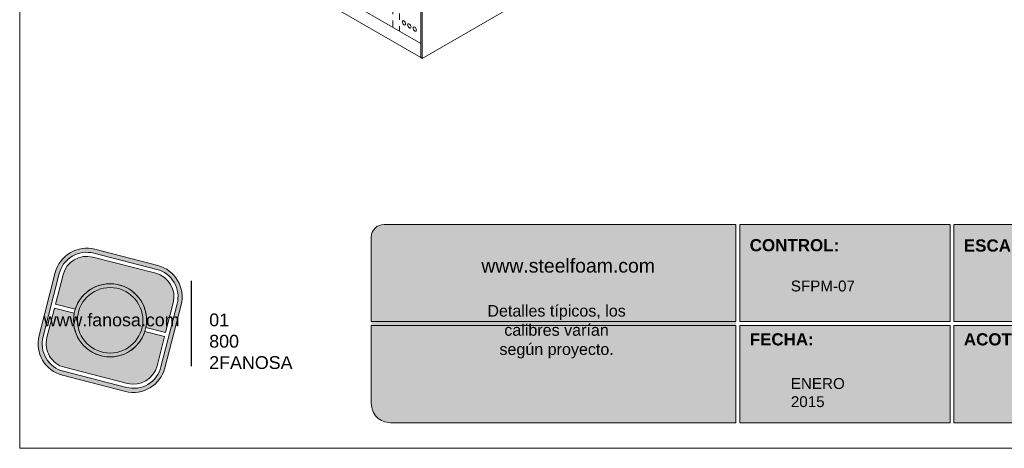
# Model space of a CAD drawing. Header units: millimetres. Extents: x 598.6 to 628.6, y 81.2 to 116.7.
# Tile 1 of 10: x 602.6 to 618, y 84.8 to 91.5. Entities that reach past the tile are written whole.
import ezdxf

# ---------------------------------------------------------------- set-up
doc = ezdxf.new("R2010")
doc.units = ezdxf.units.MM
doc.header["$LTSCALE"] = 0.025
doc.linetypes.add('DASHED2', pattern=[9.524999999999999, 6.35, -3.175])
doc.layers.get('0').update_dxf_attribs({"lineweight": 5})
for name, color, linetype, lineweight in [('00-ACABADO FINAL', 6, 'Continuous', 0), ('00-ACERO', 4, 'Continuous', 15), ('hatch', 252, 'Continuous', 0), ('TEXTO CUADRO DATOS', 251, 'Continuous', 0)]:
    doc.layers.add(name, color=color, linetype=linetype, lineweight=lineweight)
doc.styles.get("Standard").update_dxf_attribs({"font": 'romand.shx'})

# ---------------------------------------------------------------- blocks, each defined once
blk = doc.blocks.new('LOGO GRIS')
h = blk.add_hatch(color=254)
edge = h.paths.add_edge_path()
edge.add_arc((2075.55300328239, 279.2979295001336), 0.508199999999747, 255.6007667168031, 345.6007667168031, ccw=False)
edge.add_line((2075.426625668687, 278.8056938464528), (2074.442154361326, 279.0584490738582))
edge.add_arc((2074.568531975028, 279.5506847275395), 0.5082000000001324, 165.6007667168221, 255.6007667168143, ccw=False)
edge.add_line((2074.076296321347, 279.6770623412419), (2074.329051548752, 280.661533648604))
edge.add_arc((2074.821287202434, 280.535156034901), 0.508200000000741, 75.60076671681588, 165.6007667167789, ccw=False)
edge.add_line((2074.947664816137, 281.0273916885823), (2075.932136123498, 280.7746364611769))
edge.add_arc((2075.805758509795, 280.2824008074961), 0.5081999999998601, -14.399233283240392, 75.60076671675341, ccw=False)
edge.add_line((2076.297994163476, 280.1560231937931), (2076.045238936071, 279.1715518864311))
edge = h.paths.add_edge_path(flags=16)
edge.add_arc((2075.55300328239, 279.2979295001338), 0.4446749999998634, 255.6007667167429, 345.6007667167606, ccw=False)
edge.add_line((2075.4424228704, 278.867223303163), (2074.457951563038, 279.1199785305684))
edge.add_arc((2074.568531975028, 279.5506847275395), 0.4446750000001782, 165.6007667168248, 255.6007667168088, ccw=False)
edge.add_line((2074.137825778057, 279.6612651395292), (2074.390581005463, 280.6457364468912))
edge.add_arc((2074.821287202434, 280.5351560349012), 0.4446750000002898, 75.60076671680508, 165.6007667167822, ccw=False)
edge.add_line((2074.931867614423, 280.9658622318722), (2075.916338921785, 280.7131070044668))
edge.add_arc((2075.805758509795, 280.2824008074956), 0.4446750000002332, -14.399233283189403, 75.60076671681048, ccw=False)
edge.add_line((2076.236464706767, 280.1718203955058), (2075.983709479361, 279.1873490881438))
h = blk.add_hatch(color=254)
edge = h.paths.add_edge_path()
edge.add_line((2076.05645623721, 279.7261466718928), (2076.174935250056, 280.1876175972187))
edge.add_arc((2075.805758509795, 280.2824008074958), 0.3811499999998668, 345.60076671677, 435.6007667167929)
edge.add_line((2075.900541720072, 280.6515775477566), (2074.916070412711, 280.9043327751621))
edge.add_arc((2074.821287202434, 280.5351560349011), 0.3811500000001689, 75.6007667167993, 165.6007667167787)
edge.add_line((2074.452110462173, 280.6299392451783), (2074.333631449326, 280.1684683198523))
edge.add_line((2074.333631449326, 280.1684683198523), (2074.642133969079, 280.0892627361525))
edge.add_arc((2075.187145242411, 279.9165427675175), 0.5717249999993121, -11.21449474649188, 162.4160281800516, ccw=False)
edge.add_line((2075.747953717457, 279.8053522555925), (2076.05645623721, 279.7261466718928))
h = blk.add_hatch(color=254)
h.paths.add_polyline_path([(2074.615420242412, 279.9165427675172, 1), (2075.758870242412, 279.9165427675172, 1)])
h.paths.add_polyline_path([(2075.699701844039, 279.9165427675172, -1), (2074.674588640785, 279.9165427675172, -1)], flags=16)
blk.add_hatch(color=252).paths.add_polyline_path([(2075.699701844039, 279.9165427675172, 1), (2074.674588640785, 279.9165427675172, 1)])
h = blk.add_hatch(color=254)
edge = h.paths.add_edge_path()
edge.add_arc((2075.187145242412, 279.9165427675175), 0.5717250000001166, 168.7855052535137, 342.4160281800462)
edge.add_line((2075.732156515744, 279.7438227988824), (2076.040659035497, 279.6646172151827))
edge.add_line((2076.040659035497, 279.6646172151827), (2075.922180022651, 279.2031462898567))
edge.add_arc((2075.55300328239, 279.2979295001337), 0.3811499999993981, 255.6007667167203, 345.60076671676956, ccw=False)
edge.add_line((2075.458220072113, 278.9287527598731), (2074.473748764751, 279.1815079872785))
edge.add_arc((2074.568531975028, 279.5506847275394), 0.3811500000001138, 165.6007667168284, 255.60076671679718, ccw=False)
edge.add_line((2074.199355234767, 279.6454679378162), (2074.317834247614, 280.1069388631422))
edge.add_line((2074.317834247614, 280.1069388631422), (2074.626336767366, 280.0277332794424))
at = {"color": 254}
for points in [[(2076.045238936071, 279.1715518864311, -0.414213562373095), (2075.426625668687, 278.8056938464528), (2074.442154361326, 279.0584490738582, -0.414213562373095), (2074.076296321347, 279.6770623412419), (2074.329051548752, 280.661533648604, -0.414213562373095), (2074.947664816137, 281.0273916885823), (2075.932136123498, 280.7746364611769, -0.4142135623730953), (2076.297994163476, 280.1560231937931)], [(2075.983709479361, 279.1873490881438, -0.4142135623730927), (2075.4424228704, 278.867223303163), (2074.457951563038, 279.1199785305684, -0.4142135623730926), (2074.137825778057, 279.6612651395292), (2074.390581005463, 280.6457364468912, -0.414213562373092), (2074.931867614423, 280.9658622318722), (2075.916338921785, 280.7131070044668, -0.4142135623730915), (2076.236464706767, 280.1718203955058)], [(2076.05645623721, 279.7261466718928), (2076.174935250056, 280.1876175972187, 0.414213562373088), (2075.900541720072, 280.6515775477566), (2074.916070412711, 280.9043327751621, 0.4142135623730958), (2074.452110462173, 280.6299392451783), (2074.333631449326, 280.1684683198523), (2074.642133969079, 280.0892627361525, -0.9459053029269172), (2075.747953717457, 279.8053522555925)], [(2074.626336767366, 280.0277332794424, 0.9459053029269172), (2075.732156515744, 279.7438227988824), (2076.040659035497, 279.6646172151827), (2075.922180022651, 279.2031462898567, -0.4142135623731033), (2075.458220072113, 278.9287527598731), (2074.473748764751, 279.1815079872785, -0.414213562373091), (2074.199355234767, 279.6454679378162), (2074.317834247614, 280.1069388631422)]]:
    blk.add_lwpolyline(points, format="xyb", close=True, dxfattribs=at)
for radius in [0.5717249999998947, 0.5125566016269]:
    blk.add_circle((2075.187145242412, 279.9165427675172), radius, dxfattribs=at)
blk = doc.blocks.new('FANOSA')
at = {"color": 253, "const_width": 0.02}
blk.add_lwpolyline([(365.3181968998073, 247.9798347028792), (365.3181968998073, 246.6427006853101)], dxfattribs=at)
at = {"color": 254}
blk.add_blockref('LOGO GRIS', (-1711.138939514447, -32.55437656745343), dxfattribs=at)
at = {"layer": 'TEXTO CUADRO DATOS', "char_height": 0.2, "width": 0.003231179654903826, "attachment_point": 1}
for s, insert in [('{\\fArial|b0|i0|c0|p34;www.fanosa.com}', (363.0082168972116, 247.4682254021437)), ('{\\fArial|b0|i0|c0|p34;01 800 2FANOSA}', (365.5993370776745, 247.4682254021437))]:
    blk.add_mtext(s, dxfattribs=dict(at, insert=insert))

msp = doc.modelspace()

# ---------------------------------------------------------------- hatches: boundary and pattern name
msp.add_hatch(color=253).paths.add_polyline_path([(613.8422084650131, 85.22670792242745), (613.8422084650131, 86.80670792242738), (613.8422084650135, 88.32670792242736), (608.3362549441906, 88.32670792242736, 0.4142135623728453), (608.1362549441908, 88.12670792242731), (608.1362549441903, 86.8067079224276), (608.1362549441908, 85.5267079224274, 0.4142135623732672), (608.436254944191, 85.22670792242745)])
h = msp.add_hatch(color=253)
h.paths.add_polyline_path([(617.1931678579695, 86.80670792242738), (617.1931678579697, 88.32670792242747), (613.9022084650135, 88.32670792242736), (613.9022084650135, 86.80670792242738)])
h.paths.add_polyline_path([(617.1931678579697, 86.74670792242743), (613.9022084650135, 86.74670792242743), (613.9022084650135, 85.22670792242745), (617.1931678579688, 85.22670792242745)])
h.paths.add_polyline_path([(617.2531678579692, 86.74670792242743), (617.253167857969, 85.22670792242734), (620.2441272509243, 85.22670792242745, 0.4142135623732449), (620.5441272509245, 85.5267079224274), (620.5441272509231, 86.74670792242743)])
h.paths.add_polyline_path([(617.2531678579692, 88.32670792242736), (617.2531678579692, 86.80670792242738), (620.5441272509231, 86.8067079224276), (620.5441272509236, 88.12670792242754, 0.414213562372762), (620.3441272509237, 88.32670792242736)])

# ---------------------------------------------------------------- linework, layer by layer
at = {"linetype": 'ByBlock', "lineweight": 0}
for p, q in [((603.754036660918, 94.13222175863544), (608.9132964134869, 91.15352175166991)), ((608.9132964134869, 93.87011479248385), (608.9132964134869, 90.93388764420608)), ((606.3336665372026, 92.4232376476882), (608.9132964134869, 90.93388764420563))]:
    msp.add_line(p, q, dxfattribs=at)
at = {"color": 253}
for p, q in [((613.8422084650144, 88.32670792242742), (608.3362549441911, 88.32670792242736)), ((613.8422084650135, 86.80670792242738), (613.842208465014, 88.32670792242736)), ((613.9022084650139, 86.80670792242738), (613.9022084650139, 88.32670792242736)), ((617.1931678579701, 88.32670792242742), (613.9022084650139, 88.32670792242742)), ((617.1931678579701, 86.80670792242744), (617.1931678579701, 88.32670792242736)), ((617.2531678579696, 86.80670792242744), (617.2531678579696, 88.32670792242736)), ((620.3441272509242, 88.32670792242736), (617.2531678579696, 88.32670792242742)), ((608.1362549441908, 86.80670792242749), (608.1362549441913, 88.12670792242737)), ((613.842208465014, 86.80670792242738), (608.1362549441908, 86.80670792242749)), ((617.1931678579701, 86.80670792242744), (613.9022084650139, 86.80670792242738)), ((620.5441272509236, 86.80670792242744), (617.2531678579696, 86.80670792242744)), ((613.842208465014, 86.74670792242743), (608.1362549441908, 86.74670792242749)), ((608.1362549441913, 85.52670792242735), (608.1362549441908, 86.74670792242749)), ((613.8422084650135, 85.22670792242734), (613.8422084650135, 86.74670792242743)), ((613.9022084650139, 85.22670792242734), (613.9022084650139, 86.74670792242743)), ((617.1931678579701, 86.74670792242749), (613.9022084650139, 86.74670792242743)), ((617.1931678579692, 85.22670792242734), (617.1931678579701, 86.74670792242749)), ((617.2531678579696, 85.22670792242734), (617.2531678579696, 86.74670792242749)), ((620.5441272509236, 86.74670792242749), (617.2531678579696, 86.74670792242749)), ((613.8422084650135, 85.22670792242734), (608.4362549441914, 85.22670792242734)), ((617.1931678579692, 85.22670792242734), (613.9022084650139, 85.22670792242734)), ((620.2441272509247, 85.22670792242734), (617.2531678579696, 85.22670792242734))]:
    msp.add_line(p, q, dxfattribs=at)
at = {"color": 254}
msp.add_lwpolyline([(602.6335245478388, 84.82670792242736), (624.2235245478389, 84.82670792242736), (624.2235245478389, 112.7667079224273), (602.6335245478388, 112.7667079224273)], close=True, dxfattribs=at)
at = {"color": 253}
for centre, radius, start, end in [((608.3362549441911, 88.12670792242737), 0.2, 90, 180), ((608.4362549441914, 85.52670792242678), 0.3, 179.9999999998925, 270.0000000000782)]:
    msp.add_arc(centre, radius, start, end, dxfattribs=at)
at = {"layer": '00-ACABADO FINAL', "linetype": 'ByBlock', "lineweight": 0}
for p, q in [((608.9344409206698, 95.11852316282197), (608.9344409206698, 90.92167985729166)), ((614.347434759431, 94.04687330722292), (608.9344409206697, 90.92167985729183)), ((608.9132964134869, 90.93388764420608), (608.9344409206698, 90.92167985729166))]:
    msp.add_line(p, q, dxfattribs=at)
at = {"layer": '00-ACERO', "linetype": 'DASHED2', "lineweight": 5, "ltscale": 0.2}
for p, q in [((608.4713762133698, 98.51370253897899), (608.4713762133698, 91.40866449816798)), ((608.577098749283, 92.62421860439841), (608.5770987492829, 91.34762556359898))]:
    msp.add_line(p, q, dxfattribs=at)
at = {"layer": 'hatch', "color": 251, "linetype": 'ByBlock', "lineweight": 0}
for centre in [(608.6468756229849, 91.47835494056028), (608.7314536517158, 91.42952379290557), (608.8160316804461, 91.38069264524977)]:
    msp.add_ellipse(centre, major_axis=(0.01868928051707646, -0.03237078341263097), ratio=0.577350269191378, dxfattribs=at)

# ---------------------------------------------------------------- block references
msp.add_blockref('FANOSA', (240.0000000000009, -160.5345597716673))

# ---------------------------------------------------------------- texts
at = {"layer": 'TEXTO CUADRO DATOS', "attachment_point": 1}
for s, insert, char_height, width in [('{\\fArial|b1|i0|c0|p34;CONTROL:}', (614.0582104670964, 88.09704631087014), 0.19, 0.003231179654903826), ('{\\fArial|b1|i0|c0|p34;ESCALA:}', (617.4091698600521, 88.09158905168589), 0.19, 0.003231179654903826), ('{\\fArial|b0|i0|c0|p34;www.steelfoam.com\\P\\W6.892;  \\W1;\\P\\H0.8279x;\\W1.3542; \\W1;Detalles típicos, los \\P{\\W5.14067; }calibres varían \\P{\\W4.05544; }según proyecto.}', (609.8582488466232, 87.79092633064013), 0.2174175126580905, 2.326381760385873), ('{\\fArial|b0|i0|c0|p34;SFPM-07}', (614.7017155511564, 87.44891432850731), 0.17, 0.003231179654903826), ('{\\fArial|b1|i0|c0|p34;FECHA:}', (614.0582104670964, 86.62524224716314), 0.19, 0.003231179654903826), ('{\\fArial|b1|i0|c0|p34;ACOTACIONES:}', (617.4091698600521, 86.62524224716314), 0.19, 0.003231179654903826), ('{\\fArial|b0|i0|c0|p34;ENERO 2015}', (614.7017155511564, 85.92437082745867), 0.17, 0.003231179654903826)]:
    msp.add_mtext(s, dxfattribs=dict(at, insert=insert, char_height=char_height, width=width))

doc.saveas('drawing.dxf')
